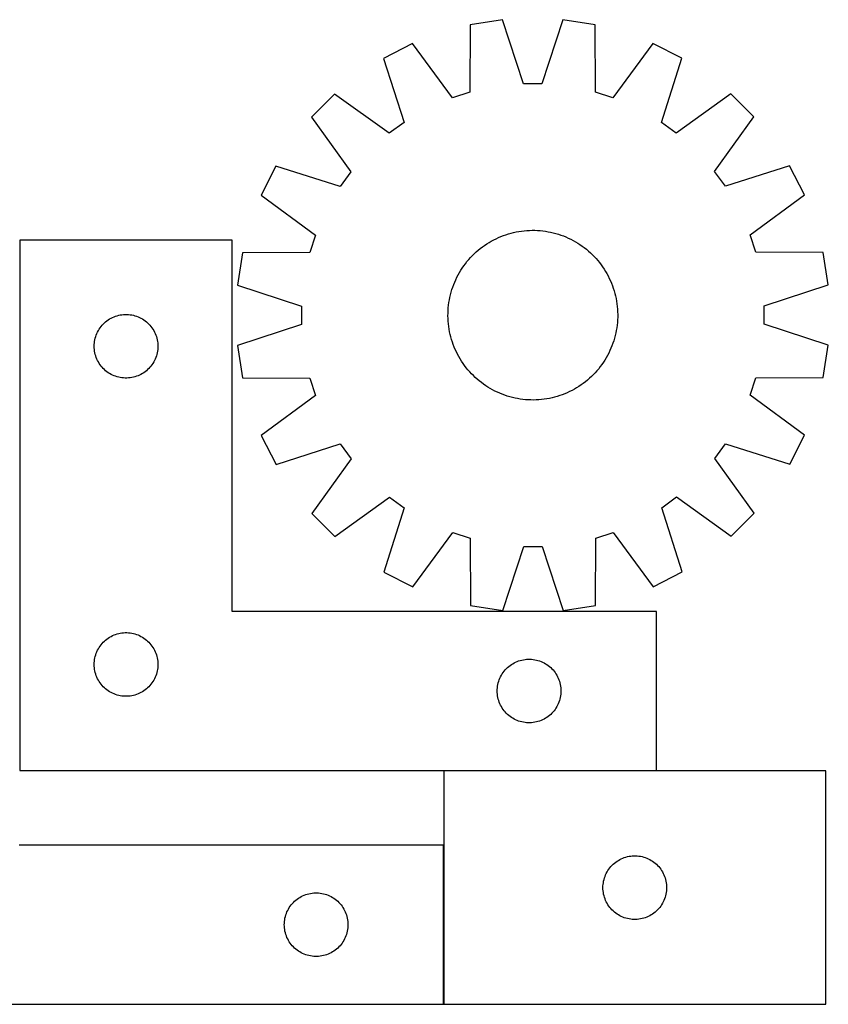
# Model space of a CAD drawing. Header units: millimetres. Extents: x 7 to 1492, y 7 to 471.
# Tile 5 of 5: x 1111 to 1492, y 7 to 471. Entities that reach past the tile are written whole.
import ezdxf

# ---------------------------------------------------------------- set-up
doc = ezdxf.new("R2010")
doc.units = ezdxf.units.MM
doc.layers.add('COMMON', color=5, linetype='CONTINUOUS', true_color=0x0000ff)
doc.layers.add('CUT', color=7, linetype='CONTINUOUS', true_color=0x000000)

msp = doc.modelspace()

# ---------------------------------------------------------------- linework, layer by layer
at = {"layer": 'COMMON'}
for p, q in [((1410.955138, 116.653779), (1310.770361, 116.653779)), ((1310.67036, 81.592591), (1310.67036, 6.592591))]:
    msp.add_line(p, q, dxfattribs=at)
at = {"layer": 'CUT'}
for p, q in [((1338.3542, 470.681759), (1323.1592, 468.264631)), ((1348.356731, 440.533391), (1338.3542, 470.681759)), ((1366.893041, 470.700954), (1356.931073, 440.539158)), ((1382.091279, 468.304267), (1366.893041, 470.700954)), ((1323.1592, 468.264631), (1323.005313, 436.50064)), ((1382.287893, 436.540512), (1382.091279, 468.304267)), ((1296.02308, 459.427389), (1282.31871, 452.433049)), ((1314.852411, 433.845538), (1296.02308, 459.427389)), ((1409.239261, 459.503535), (1390.444359, 433.896379)), ((1422.953028, 452.527636), (1409.239261, 459.503535)), ((1282.31871, 452.433049), (1291.987967, 422.176146)), ((1413.324479, 422.257753), (1422.953028, 452.527636)), ((1323.005313, 436.50064), (1314.852411, 433.845538)), ((1356.931073, 440.539158), (1348.356731, 440.533391)), ((1390.444359, 433.896379), (1382.287893, 436.540512)), ((1259.241585, 435.642811), (1248.369324, 424.755915)), ((1285.054569, 417.131608), (1259.241585, 435.642811)), ((1446.052717, 435.768455), (1420.264657, 417.222547)), ((1456.939613, 424.896194), (1446.052717, 435.768455)), ((1248.369324, 424.755915), (1266.915232, 398.967855)), ((1438.428411, 399.08321), (1456.939613, 424.896194)), ((1291.987967, 422.176146), (1285.054569, 417.131608)), ((1420.264657, 417.222547), (1413.324479, 422.257753)), ((1231.610143, 401.656226), (1224.634244, 387.942459)), ((1261.880025, 392.027677), (1231.610143, 401.656226)), ((1473.729851, 401.819068), (1443.472948, 392.149811)), ((1480.724191, 388.114698), (1473.729851, 401.819068)), ((1266.915232, 398.967855), (1261.880025, 392.027677)), ((1443.472948, 392.149811), (1438.428411, 399.08321)), ((1224.634244, 387.942459), (1250.241399, 369.147557)), ((1455.142341, 369.285368), (1480.724191, 388.114698)), ((1348.61355, 371.209423), (1349.865376, 371.318691)), ((1349.865376, 371.318691), (1351.120016, 371.388584)), ((1351.120016, 371.388584), (1352.376232, 371.419034)), ((1352.376232, 371.419034), (1353.632785, 371.41001)), ((1353.632785, 371.41001), (1354.888435, 371.361521)), ((1354.888435, 371.361521), (1356.141942, 371.273616)), ((1210.955138, 366.753779), (1110.955138, 366.753779)), ((1110.955138, 366.753779), (1110.955138, 116.753779)), ((1210.955138, 191.753779), (1210.955138, 366.753779)), ((1250.241399, 369.147557), (1247.597266, 360.991091)), ((1333.148972, 366.307175), (1334.254446, 366.904617)), ((1334.254446, 366.904617), (1335.378139, 367.467039)), ((1335.378139, 367.467039), (1336.518945, 367.993888)), ((1336.518945, 367.993888), (1337.675736, 368.484644)), ((1337.675736, 368.484644), (1338.847371, 368.938822)), ((1338.847371, 368.938822), (1340.032694, 369.355973)), ((1340.032694, 369.355973), (1341.230536, 369.735687)), ((1341.230536, 369.735687), (1342.439713, 370.077589)), ((1342.439713, 370.077589), (1343.659034, 370.38134)), ((1343.659034, 370.38134), (1344.887293, 370.646642)), ((1344.887293, 370.646642), (1346.12328, 370.873233)), ((1346.12328, 370.873233), (1347.365775, 371.060888)), ((1347.365775, 371.060888), (1348.61355, 371.209423)), ((1356.141942, 371.273616), (1357.392069, 371.14638)), ((1357.392069, 371.14638), (1358.637582, 370.979939)), ((1358.637582, 370.979939), (1359.877254, 370.774458)), ((1359.877254, 370.774458), (1361.109859, 370.530139)), ((1361.109859, 370.530139), (1362.334181, 370.247224)), ((1362.334181, 370.247224), (1363.549013, 369.925992)), ((1363.549013, 369.925992), (1364.753155, 369.566759)), ((1364.753155, 369.566759), (1365.94542, 369.16988)), ((1365.94542, 369.16988), (1367.124629, 368.735748)), ((1367.124629, 368.735748), (1368.289621, 368.264789)), ((1368.289621, 368.264789), (1369.439244, 367.75747)), ((1369.439244, 367.75747), (1370.572365, 367.214291)), ((1370.572365, 367.214291), (1371.687865, 366.635787)), ((1457.797442, 361.132466), (1455.142341, 369.285368)), ((1326.958468, 362.022499), (1327.932411, 362.816503)), ((1327.932411, 362.816503), (1328.930813, 363.579523)), ((1328.930813, 363.579523), (1329.95269, 364.310806)), ((1329.95269, 364.310806), (1330.997033, 365.00963)), ((1330.997033, 365.00963), (1332.062811, 365.675305)), ((1332.062811, 365.675305), (1333.148972, 366.307175)), ((1371.687865, 366.635787), (1372.784644, 366.02253)), ((1372.784644, 366.02253), (1373.861618, 365.375126)), ((1373.861618, 365.375126), (1374.917726, 364.694212)), ((1374.917726, 364.694212), (1375.951924, 363.980461)), ((1375.951924, 363.980461), (1376.963193, 363.234577)), ((1376.963193, 363.234577), (1377.950533, 362.457296)), ((1377.950533, 362.457296), (1378.912972, 361.649386)), ((1215.833512, 360.794477), (1213.436825, 345.596239)), ((1247.597266, 360.991091), (1215.833512, 360.794477)), ((1321.680482, 356.653731), (1322.488393, 357.61617)), ((1322.488393, 357.61617), (1323.326135, 358.552757)), ((1323.326135, 358.552757), (1324.192883, 359.462567)), ((1324.192883, 359.462567), (1325.087781, 360.344703)), ((1325.087781, 360.344703), (1326.009946, 361.198295)), ((1326.009946, 361.198295), (1326.958468, 362.022499)), ((1378.912972, 361.649386), (1379.849559, 360.811644)), ((1379.849559, 360.811644), (1380.759369, 359.944896)), ((1380.759369, 359.944896), (1381.641505, 359.049998)), ((1381.641505, 359.049998), (1382.495097, 358.127833)), ((1382.495097, 358.127833), (1383.319301, 357.179311)), ((1489.561433, 360.978579), (1457.797442, 361.132466)), ((1491.978561, 345.783579), (1489.561433, 360.978579)), ((1318.762653, 352.564816), (1319.443567, 353.620924)), ((1319.443567, 353.620924), (1320.157318, 354.655122)), ((1320.157318, 354.655122), (1320.903202, 355.666391)), ((1320.903202, 355.666391), (1321.680482, 356.653731)), ((1383.319301, 357.179311), (1384.113305, 356.205368)), ((1384.113305, 356.205368), (1384.876325, 355.206965)), ((1384.876325, 355.206965), (1385.607608, 354.185089)), ((1385.607608, 354.185089), (1386.306432, 353.140746)), ((1386.306432, 353.140746), (1386.972107, 352.074968)), ((1315.872989, 346.992819), (1316.380308, 348.142442)), ((1316.380308, 348.142442), (1316.923488, 349.275563)), ((1316.923488, 349.275563), (1317.501991, 350.391063)), ((1317.501991, 350.391063), (1318.115248, 351.487842)), ((1318.115248, 351.487842), (1318.762653, 352.564816)), ((1386.972107, 352.074968), (1387.603977, 350.988806)), ((1387.603977, 350.988806), (1388.201419, 349.883333)), ((1388.201419, 349.883333), (1388.763841, 348.759639)), ((1388.763841, 348.759639), (1389.29069, 347.618834)), ((1213.436825, 345.596239), (1243.598621, 335.634271)), ((1314.57102, 343.456353), (1314.967898, 344.648618)), ((1314.967898, 344.648618), (1315.402031, 345.827827)), ((1315.402031, 345.827827), (1315.872989, 346.992819)), ((1389.29069, 347.618834), (1389.781446, 346.462043)), ((1389.781446, 346.462043), (1390.235624, 345.290407)), ((1390.235624, 345.290407), (1390.652775, 344.105084)), ((1390.652775, 344.105084), (1391.032489, 342.907243)), ((1461.830193, 335.781047), (1491.978561, 345.783579)), ((1313.363321, 338.580451), (1313.607639, 339.813057)), ((1313.607639, 339.813057), (1313.890555, 341.037379)), ((1313.890555, 341.037379), (1314.211787, 342.252211)), ((1314.211787, 342.252211), (1314.57102, 343.456353)), ((1391.032489, 342.907243), (1391.374391, 341.698065)), ((1391.374391, 341.698065), (1391.678142, 340.478745)), ((1391.678142, 340.478745), (1391.943444, 339.250485)), ((1391.943444, 339.250485), (1392.170035, 338.014498)), ((1243.598621, 335.634271), (1243.604388, 327.059929)), ((1312.776257, 333.591633), (1312.864163, 334.84514)), ((1312.864163, 334.84514), (1312.991399, 336.095267)), ((1312.991399, 336.095267), (1313.15784, 337.34078)), ((1313.15784, 337.34078), (1313.363321, 338.580451)), ((1392.170035, 338.014498), (1392.35769, 336.772004)), ((1392.35769, 336.772004), (1392.506225, 335.524228)), ((1392.506225, 335.524228), (1392.615493, 334.272403)), ((1392.615493, 334.272403), (1392.685387, 333.017763)), ((1461.83596, 327.206706), (1461.830193, 335.781047)), ((1152.581482, 329.198934), (1153.233246, 329.613498)), ((1153.233246, 329.613498), (1153.905487, 329.993961)), ((1153.905487, 329.993961), (1154.596422, 330.339313)), ((1154.596422, 330.339313), (1155.30422, 330.648638)), ((1155.30422, 330.648638), (1156.027003, 330.921117)), ((1156.027003, 330.921117), (1156.762854, 331.156027)), ((1156.762854, 331.156027), (1157.509822, 331.352744)), ((1157.509822, 331.352744), (1158.265927, 331.510748)), ((1158.265927, 331.510748), (1159.029163, 331.629619)), ((1159.029163, 331.629619), (1159.797506, 331.709042)), ((1159.797506, 331.709042), (1160.56892, 331.748806)), ((1160.56892, 331.748806), (1161.341357, 331.748806)), ((1161.341357, 331.748806), (1162.11277, 331.709042)), ((1162.11277, 331.709042), (1162.881114, 331.629619)), ((1162.881114, 331.629619), (1163.64435, 331.510748)), ((1163.64435, 331.510748), (1164.400454, 331.352744)), ((1164.400454, 331.352744), (1165.147423, 331.156027)), ((1165.147423, 331.156027), (1165.883274, 330.921117)), ((1165.883274, 330.921117), (1166.606057, 330.648638)), ((1166.606057, 330.648638), (1167.313854, 330.339313)), ((1167.313854, 330.339313), (1168.004789, 329.993961)), ((1168.004789, 329.993961), (1168.67703, 329.613498)), ((1168.67703, 329.613498), (1169.328794, 329.198934)), ((1312.718744, 331.07943), (1312.727768, 332.335983)), ((1312.749194, 329.823214), (1312.718744, 331.07943)), ((1312.727768, 332.335983), (1312.776257, 333.591633)), ((1312.819088, 328.568574), (1312.749194, 329.823214)), ((1392.706812, 330.504993), (1392.658323, 329.249344)), ((1392.685387, 333.017763), (1392.715836, 331.761546)), ((1392.715836, 331.761546), (1392.706812, 330.504993)), ((1148.298505, 324.804222), (1148.729713, 325.445095)), ((1148.729713, 325.445095), (1149.193341, 326.062921)), ((1149.193341, 326.062921), (1149.688159, 326.656061)), ((1149.688159, 326.656061), (1150.212855, 327.222941)), ((1150.212855, 327.222941), (1150.766038, 327.762059)), ((1150.766038, 327.762059), (1151.346241, 328.271986)), ((1151.346241, 328.271986), (1151.951924, 328.751368)), ((1151.951924, 328.751368), (1152.581482, 329.198934)), ((1169.328794, 329.198934), (1169.958352, 328.751368)), ((1169.958352, 328.751368), (1170.564036, 328.271986)), ((1170.564036, 328.271986), (1171.144238, 327.762059)), ((1171.144238, 327.762059), (1171.697421, 327.222941)), ((1171.697421, 327.222941), (1172.222117, 326.656061)), ((1172.222117, 326.656061), (1172.716935, 326.062921)), ((1172.716935, 326.062921), (1173.180563, 325.445095)), ((1173.180563, 325.445095), (1173.611772, 324.804222)), ((1243.604388, 327.059929), (1213.456019, 317.057398)), ((1312.928356, 327.316748), (1312.819088, 328.568574)), ((1313.076891, 326.068973), (1312.928356, 327.316748)), ((1313.264546, 324.826478), (1313.076891, 326.068973)), ((1392.276741, 325.500196), (1392.07126, 324.260525)), ((1392.443182, 326.74571), (1392.276741, 325.500196)), ((1392.570418, 327.995837), (1392.443182, 326.74571)), ((1392.658323, 329.249344), (1392.570418, 327.995837)), ((1491.997756, 317.244737), (1461.83596, 327.206706)), ((1146.272303, 319.82206), (1146.449722, 320.573846)), ((1146.449722, 320.573846), (1146.665608, 321.315501)), ((1146.665608, 321.315501), (1146.919386, 322.04506)), ((1146.919386, 322.04506), (1147.210385, 322.760587)), ((1147.210385, 322.760587), (1147.537832, 323.460186)), ((1147.537832, 323.460186), (1147.90086, 324.142)), ((1147.90086, 324.142), (1148.298505, 324.804222)), ((1173.611772, 324.804222), (1174.009417, 324.142)), ((1174.009417, 324.142), (1174.372445, 323.460186)), ((1174.372445, 323.460186), (1174.699892, 322.760587)), ((1174.699892, 322.760587), (1174.990891, 322.04506)), ((1174.990891, 322.04506), (1175.244669, 321.315501)), ((1175.244669, 321.315501), (1175.460554, 320.573846)), ((1175.460554, 320.573846), (1175.637974, 319.82206)), ((1313.491136, 323.590491), (1313.264546, 324.826478)), ((1313.756438, 322.362232), (1313.491136, 323.590491)), ((1314.06019, 321.142911), (1313.756438, 322.362232)), ((1314.402091, 319.933734), (1314.06019, 321.142911)), ((1391.222794, 320.588766), (1390.863561, 319.384623)), ((1391.544026, 321.803597), (1391.222794, 320.588766)), ((1391.826941, 323.02792), (1391.544026, 321.803597)), ((1392.07126, 324.260525), (1391.826941, 323.02792)), ((1145.955138, 316.753779), (1145.975027, 317.52596)), ((1145.975027, 315.981598), (1145.955138, 316.753779)), ((1145.975027, 317.52596), (1146.03464, 318.296094)), ((1146.03464, 315.211464), (1145.975027, 315.981598)), ((1146.03464, 318.296094), (1146.13382, 319.062138)), ((1146.13382, 319.062138), (1146.272303, 319.82206)), ((1175.637974, 319.82206), (1175.776457, 319.062138)), ((1175.776457, 319.062138), (1175.875636, 318.296094)), ((1175.875636, 318.296094), (1175.93525, 317.52596)), ((1175.93525, 315.981598), (1175.875636, 315.211464)), ((1175.93525, 317.52596), (1175.955138, 316.753779)), ((1175.955138, 316.753779), (1175.93525, 315.981598)), ((1213.456019, 317.057398), (1215.873148, 301.862398)), ((1314.781805, 318.735892), (1314.402091, 319.933734)), ((1315.198957, 317.550569), (1314.781805, 318.735892)), ((1315.653135, 316.378934), (1315.198957, 317.550569)), ((1316.14389, 315.222143), (1315.653135, 316.378934)), ((1389.561591, 315.848158), (1389.054272, 314.698534)), ((1390.03255, 317.013149), (1389.561591, 315.848158)), ((1390.466682, 318.192359), (1390.03255, 317.013149)), ((1390.863561, 319.384623), (1390.466682, 318.192359)), ((1489.601069, 302.046499), (1491.997756, 317.244737)), ((1146.13382, 314.44542), (1146.03464, 315.211464)), ((1146.272303, 313.685498), (1146.13382, 314.44542)), ((1146.449722, 312.933712), (1146.272303, 313.685498)), ((1146.665608, 312.192056), (1146.449722, 312.933712)), ((1146.919386, 311.462498), (1146.665608, 312.192056)), ((1147.210385, 310.74697), (1146.919386, 311.462498)), ((1174.990891, 311.462498), (1174.699892, 310.74697)), ((1175.244669, 312.192056), (1174.990891, 311.462498)), ((1175.460554, 312.933712), (1175.244669, 312.192056)), ((1175.637974, 313.685498), (1175.460554, 312.933712)), ((1175.776457, 314.44542), (1175.637974, 313.685498)), ((1175.875636, 315.211464), (1175.776457, 314.44542)), ((1316.670739, 314.081337), (1316.14389, 315.222143)), ((1317.233162, 312.957643), (1316.670739, 314.081337)), ((1317.830603, 311.85217), (1317.233162, 312.957643)), ((1318.462473, 310.766009), (1317.830603, 311.85217)), ((1387.319332, 311.353135), (1386.671928, 310.27616)), ((1387.932589, 312.449913), (1387.319332, 311.353135)), ((1388.511093, 313.565413), (1387.932589, 312.449913)), ((1389.054272, 314.698534), (1388.511093, 313.565413)), ((1147.537832, 310.047372), (1147.210385, 310.74697)), ((1147.90086, 309.365558), (1147.537832, 310.047372)), ((1148.298505, 308.703336), (1147.90086, 309.365558)), ((1148.729713, 308.062462), (1148.298505, 308.703336)), ((1149.193341, 307.444637), (1148.729713, 308.062462)), ((1149.688159, 306.851497), (1149.193341, 307.444637)), ((1150.212855, 306.284617), (1149.688159, 306.851497)), ((1172.222117, 306.851497), (1171.697421, 306.284617)), ((1172.716935, 307.444637), (1172.222117, 306.851497)), ((1173.180563, 308.062462), (1172.716935, 307.444637)), ((1173.611772, 308.703336), (1173.180563, 308.062462)), ((1174.009417, 309.365558), (1173.611772, 308.703336)), ((1174.372445, 310.047372), (1174.009417, 309.365558)), ((1174.699892, 310.74697), (1174.372445, 310.047372)), ((1319.128149, 309.700231), (1318.462473, 310.766009)), ((1319.826973, 308.655888), (1319.128149, 309.700231)), ((1320.558256, 307.634011), (1319.826973, 308.655888)), ((1321.321276, 306.635609), (1320.558256, 307.634011)), ((1322.11528, 305.661666), (1321.321276, 306.635609)), ((1384.531379, 307.174586), (1383.754098, 306.187245)), ((1385.277263, 308.185855), (1384.531379, 307.174586)), ((1385.991014, 309.220053), (1385.277263, 308.185855)), ((1386.671928, 310.27616), (1385.991014, 309.220053)), ((1150.766038, 305.745498), (1150.212855, 306.284617)), ((1151.346241, 305.235572), (1150.766038, 305.745498)), ((1151.951924, 304.75619), (1151.346241, 305.235572)), ((1152.581482, 304.308624), (1151.951924, 304.75619)), ((1153.233246, 303.894059), (1152.581482, 304.308624)), ((1153.905487, 303.513597), (1153.233246, 303.894059)), ((1154.596422, 303.168245), (1153.905487, 303.513597)), ((1155.30422, 302.858919), (1154.596422, 303.168245)), ((1156.027003, 302.58644), (1155.30422, 302.858919)), ((1156.762854, 302.351531), (1156.027003, 302.58644)), ((1157.509822, 302.154813), (1156.762854, 302.351531)), ((1158.265927, 301.99681), (1157.509822, 302.154813)), ((1159.029163, 301.877939), (1158.265927, 301.99681)), ((1159.797506, 301.798516), (1159.029163, 301.877939)), ((1160.56892, 301.758752), (1159.797506, 301.798516)), ((1161.341357, 301.758752), (1160.56892, 301.758752)), ((1162.11277, 301.798516), (1161.341357, 301.758752)), ((1162.881114, 301.877939), (1162.11277, 301.798516)), ((1163.64435, 301.99681), (1162.881114, 301.877939)), ((1164.400454, 302.154813), (1163.64435, 301.99681)), ((1165.147423, 302.351531), (1164.400454, 302.154813)), ((1165.883274, 302.58644), (1165.147423, 302.351531)), ((1166.606057, 302.858919), (1165.883274, 302.58644)), ((1167.313854, 303.168245), (1166.606057, 302.858919)), ((1168.004789, 303.513597), (1167.313854, 303.168245)), ((1168.67703, 303.894059), (1168.004789, 303.513597)), ((1169.328794, 304.308624), (1168.67703, 303.894059)), ((1169.958352, 304.75619), (1169.328794, 304.308624)), ((1170.564036, 305.235572), (1169.958352, 304.75619)), ((1171.144238, 305.745498), (1170.564036, 305.235572)), ((1171.697421, 306.284617), (1171.144238, 305.745498)), ((1215.873148, 301.862398), (1247.637138, 301.70851)), ((1247.637138, 301.70851), (1250.29224, 293.555609)), ((1322.939484, 304.713144), (1322.11528, 305.661666)), ((1323.793075, 303.790979), (1322.939484, 304.713144)), ((1324.675212, 302.896081), (1323.793075, 303.790979)), ((1325.585022, 302.029333), (1324.675212, 302.896081)), ((1326.521609, 301.19159), (1325.585022, 302.029333)), ((1380.3468, 302.496273), (1379.424635, 301.642682)), ((1381.241698, 303.37841), (1380.3468, 302.496273)), ((1382.108446, 304.28822), (1381.241698, 303.37841)), ((1382.946188, 305.224807), (1382.108446, 304.28822)), ((1383.754098, 306.187245), (1382.946188, 305.224807)), ((1455.193182, 293.693419), (1457.837314, 301.849885)), ((1457.837314, 301.849885), (1489.601069, 302.046499)), ((1327.484047, 300.38368), (1326.521609, 301.19159)), ((1328.471388, 299.6064), (1327.484047, 300.38368)), ((1329.482657, 298.860516), (1328.471388, 299.6064)), ((1330.516855, 298.146765), (1329.482657, 298.860516)), ((1331.572962, 297.465851), (1330.516855, 298.146765)), ((1332.649937, 296.818446), (1331.572962, 297.465851)), ((1373.37177, 297.165671), (1372.285608, 296.533801)), ((1374.437548, 297.831347), (1373.37177, 297.165671)), ((1375.481891, 298.530171), (1374.437548, 297.831347)), ((1376.503767, 299.261454), (1375.481891, 298.530171)), ((1377.50217, 300.024474), (1376.503767, 299.261454)), ((1378.476113, 300.818477), (1377.50217, 300.024474)), ((1379.424635, 301.642682), (1378.476113, 300.818477)), ((1250.29224, 293.555609), (1224.71039, 274.726278)), ((1333.746715, 296.205189), (1332.649937, 296.818446)), ((1334.862215, 295.626686), (1333.746715, 296.205189)), ((1335.995336, 295.083506), (1334.862215, 295.626686)), ((1337.14496, 294.576187), (1335.995336, 295.083506)), ((1338.309951, 294.105229), (1337.14496, 294.576187)), ((1339.489161, 293.671096), (1338.309951, 294.105229)), ((1340.681425, 293.274218), (1339.489161, 293.671096)), ((1341.885568, 292.914985), (1340.681425, 293.274218)), ((1343.100399, 292.593752), (1341.885568, 292.914985)), ((1344.324722, 292.310837), (1343.100399, 292.593752)), ((1361.775547, 292.459636), (1360.547287, 292.194334)), ((1362.994867, 292.763388), (1361.775547, 292.459636)), ((1364.204045, 293.105289), (1362.994867, 292.763388)), ((1365.401886, 293.485003), (1364.204045, 293.105289)), ((1366.58721, 293.902155), (1365.401886, 293.485003)), ((1367.758845, 294.356333), (1366.58721, 293.902155)), ((1368.915636, 294.847088), (1367.758845, 294.356333)), ((1370.056441, 295.373937), (1368.915636, 294.847088)), ((1371.180135, 295.93636), (1370.056441, 295.373937)), ((1372.285608, 296.533801), (1371.180135, 295.93636)), ((1480.800337, 274.898517), (1455.193182, 293.693419)), ((1345.557327, 292.066519), (1344.324722, 292.310837)), ((1346.796998, 291.861038), (1345.557327, 292.066519)), ((1348.042512, 291.694597), (1346.796998, 291.861038)), ((1349.292639, 291.567361), (1348.042512, 291.694597)), ((1350.546146, 291.479455), (1349.292639, 291.567361)), ((1351.801795, 291.430966), (1350.546146, 291.479455)), ((1353.058348, 291.421942), (1351.801795, 291.430966)), ((1354.314565, 291.452392), (1353.058348, 291.421942)), ((1355.569205, 291.522286), (1354.314565, 291.452392)), ((1356.82103, 291.631554), (1355.569205, 291.522286)), ((1358.068806, 291.780089), (1356.82103, 291.631554)), ((1359.3113, 291.967744), (1358.068806, 291.780089)), ((1360.547287, 292.194334), (1359.3113, 291.967744)), ((1224.71039, 274.726278), (1231.704729, 261.021908)), ((1473.824438, 261.184751), (1480.800337, 274.898517)), ((1231.704729, 261.021908), (1261.961633, 270.691165)), ((1261.961633, 270.691165), (1267.00617, 263.757767)), ((1438.519349, 263.873122), (1443.554555, 270.8133)), ((1443.554555, 270.8133), (1473.824438, 261.184751)), ((1267.00617, 263.757767), (1248.494968, 237.944783)), ((1457.065257, 238.085061), (1438.519349, 263.873122)), ((1259.381863, 227.072522), (1285.169924, 245.61843)), ((1285.169924, 245.61843), (1292.110102, 240.583223)), ((1413.446613, 240.664831), (1420.380012, 245.709368)), ((1420.380012, 245.709368), (1446.192996, 227.198166)), ((1248.494968, 237.944783), (1259.381863, 227.072522)), ((1292.110102, 240.583223), (1282.481553, 210.313341)), ((1423.115871, 210.407927), (1413.446613, 240.664831)), ((1446.192996, 227.198166), (1457.065257, 238.085061)), ((1296.195319, 203.337442), (1314.990222, 228.944597)), ((1314.990222, 228.944597), (1323.146687, 226.300464)), ((1382.429268, 226.340336), (1390.58217, 228.995438)), ((1390.58217, 228.995438), (1409.4115, 203.413588)), ((1323.146687, 226.300464), (1323.343301, 194.53671)), ((1382.275381, 194.576346), (1382.429268, 226.340336)), ((1338.541539, 192.140023), (1348.503508, 222.301819)), ((1348.503508, 222.301819), (1357.077849, 222.307586)), ((1357.077849, 222.307586), (1367.080381, 192.159217)), ((1282.481553, 210.313341), (1296.195319, 203.337442)), ((1409.4115, 203.413588), (1423.115871, 210.407927)), ((1410.955138, 191.753779), (1210.955138, 191.753779)), ((1323.343301, 194.53671), (1338.541539, 192.140023)), ((1367.080381, 192.159217), (1382.275381, 194.576346)), ((1410.955138, 116.753779), (1410.955138, 191.753779)), ((1156.027003, 180.921117), (1156.762854, 181.156027)), ((1156.762854, 181.156027), (1157.509822, 181.352744)), ((1157.509822, 181.352744), (1158.265927, 181.510748)), ((1158.265927, 181.510748), (1159.029163, 181.629619)), ((1159.029163, 181.629619), (1159.797506, 181.709042)), ((1159.797506, 181.709042), (1160.56892, 181.748806)), ((1160.56892, 181.748806), (1161.341357, 181.748806)), ((1161.341357, 181.748806), (1162.11277, 181.709042)), ((1162.11277, 181.709042), (1162.881114, 181.629619)), ((1162.881114, 181.629619), (1163.64435, 181.510748)), ((1163.64435, 181.510748), (1164.400454, 181.352744)), ((1164.400454, 181.352744), (1165.147423, 181.156027)), ((1165.147423, 181.156027), (1165.883274, 180.921117)), ((1149.193341, 176.062921), (1149.688159, 176.656061)), ((1149.688159, 176.656061), (1150.212855, 177.222941)), ((1150.212855, 177.222941), (1150.766038, 177.762059)), ((1150.766038, 177.762059), (1151.346241, 178.271986)), ((1151.346241, 178.271986), (1151.951924, 178.751368)), ((1151.951924, 178.751368), (1152.581482, 179.198934)), ((1152.581482, 179.198934), (1153.233246, 179.613498)), ((1153.233246, 179.613498), (1153.905487, 179.993961)), ((1153.905487, 179.993961), (1154.596422, 180.339313)), ((1154.596422, 180.339313), (1155.30422, 180.648638)), ((1155.30422, 180.648638), (1156.027003, 180.921117)), ((1165.883274, 180.921117), (1166.606057, 180.648638)), ((1166.606057, 180.648638), (1167.313854, 180.339313)), ((1167.313854, 180.339313), (1168.004789, 179.993961)), ((1168.004789, 179.993961), (1168.67703, 179.613498)), ((1168.67703, 179.613498), (1169.328794, 179.198934)), ((1169.328794, 179.198934), (1169.958352, 178.751368)), ((1169.958352, 178.751368), (1170.564036, 178.271986)), ((1170.564036, 178.271986), (1171.144238, 177.762059)), ((1171.144238, 177.762059), (1171.697421, 177.222941)), ((1171.697421, 177.222941), (1172.222117, 176.656061)), ((1172.222117, 176.656061), (1172.716935, 176.062921)), ((1146.665608, 171.315501), (1146.919386, 172.04506)), ((1146.919386, 172.04506), (1147.210385, 172.760587)), ((1147.210385, 172.760587), (1147.537832, 173.460186)), ((1147.537832, 173.460186), (1147.90086, 174.142)), ((1147.90086, 174.142), (1148.298505, 174.804222)), ((1148.298505, 174.804222), (1148.729713, 175.445095)), ((1148.729713, 175.445095), (1149.193341, 176.062921)), ((1172.716935, 176.062921), (1173.180563, 175.445095)), ((1173.180563, 175.445095), (1173.611772, 174.804222)), ((1173.611772, 174.804222), (1174.009417, 174.142)), ((1174.009417, 174.142), (1174.372445, 173.460186)), ((1174.372445, 173.460186), (1174.699892, 172.760587)), ((1174.699892, 172.760587), (1174.990891, 172.04506)), ((1174.990891, 172.04506), (1175.244669, 171.315501)), ((1145.955138, 166.753779), (1145.975027, 167.52596)), ((1145.975027, 167.52596), (1146.03464, 168.296094)), ((1146.03464, 168.296094), (1146.13382, 169.062138)), ((1146.13382, 169.062138), (1146.272303, 169.82206)), ((1146.272303, 169.82206), (1146.449722, 170.573846)), ((1146.449722, 170.573846), (1146.665608, 171.315501)), ((1175.244669, 171.315501), (1175.460554, 170.573846)), ((1175.460554, 170.573846), (1175.637974, 169.82206)), ((1175.637974, 169.82206), (1175.776457, 169.062138)), ((1175.776457, 169.062138), (1175.875636, 168.296094)), ((1175.875636, 168.296094), (1175.93525, 167.52596)), ((1175.93525, 167.52596), (1175.955138, 166.753779)), ((1342.581482, 166.698934), (1343.233246, 167.113498)), ((1343.233246, 167.113498), (1343.905487, 167.493961)), ((1343.905487, 167.493961), (1344.596422, 167.839313)), ((1344.596422, 167.839313), (1345.30422, 168.148638)), ((1345.30422, 168.148638), (1346.027003, 168.421117)), ((1346.027003, 168.421117), (1346.762854, 168.656027)), ((1346.762854, 168.656027), (1347.509822, 168.852744)), ((1347.509822, 168.852744), (1348.265927, 169.010748)), ((1348.265927, 169.010748), (1349.029163, 169.129619)), ((1349.029163, 169.129619), (1349.797506, 169.209042)), ((1349.797506, 169.209042), (1350.56892, 169.248806)), ((1350.56892, 169.248806), (1351.341357, 169.248806)), ((1351.341357, 169.248806), (1352.11277, 169.209042)), ((1352.11277, 169.209042), (1352.881114, 169.129619)), ((1352.881114, 169.129619), (1353.64435, 169.010748)), ((1353.64435, 169.010748), (1354.400454, 168.852744)), ((1354.400454, 168.852744), (1355.147423, 168.656027)), ((1355.147423, 168.656027), (1355.883274, 168.421117)), ((1355.883274, 168.421117), (1356.606057, 168.148638)), ((1356.606057, 168.148638), (1357.313854, 167.839313)), ((1357.313854, 167.839313), (1358.004789, 167.493961)), ((1358.004789, 167.493961), (1358.67703, 167.113498)), ((1358.67703, 167.113498), (1359.328794, 166.698934)), ((1145.975027, 165.981598), (1145.955138, 166.753779)), ((1146.03464, 165.211464), (1145.975027, 165.981598)), ((1146.13382, 164.44542), (1146.03464, 165.211464)), ((1146.272303, 163.685498), (1146.13382, 164.44542)), ((1146.449722, 162.933712), (1146.272303, 163.685498)), ((1146.665608, 162.192056), (1146.449722, 162.933712)), ((1175.460554, 162.933712), (1175.244669, 162.192056)), ((1175.637974, 163.685498), (1175.460554, 162.933712)), ((1175.776457, 164.44542), (1175.637974, 163.685498)), ((1175.875636, 165.211464), (1175.776457, 164.44542)), ((1175.93525, 165.981598), (1175.875636, 165.211464)), ((1175.955138, 166.753779), (1175.93525, 165.981598)), ((1338.298505, 162.304222), (1338.729713, 162.945095)), ((1338.729713, 162.945095), (1339.193341, 163.562921)), ((1339.193341, 163.562921), (1339.688159, 164.156061)), ((1339.688159, 164.156061), (1340.212855, 164.722941)), ((1340.212855, 164.722941), (1340.766038, 165.262059)), ((1340.766038, 165.262059), (1341.346241, 165.771986)), ((1341.346241, 165.771986), (1341.951924, 166.251368)), ((1341.951924, 166.251368), (1342.581482, 166.698934)), ((1359.328794, 166.698934), (1359.958352, 166.251368)), ((1359.958352, 166.251368), (1360.564036, 165.771986)), ((1360.564036, 165.771986), (1361.144238, 165.262059)), ((1361.144238, 165.262059), (1361.697421, 164.722941)), ((1361.697421, 164.722941), (1362.222117, 164.156061)), ((1362.222117, 164.156061), (1362.716935, 163.562921)), ((1362.716935, 163.562921), (1363.180563, 162.945095)), ((1363.180563, 162.945095), (1363.611772, 162.304222)), ((1146.919386, 161.462498), (1146.665608, 162.192056)), ((1147.210385, 160.74697), (1146.919386, 161.462498)), ((1147.537832, 160.047372), (1147.210385, 160.74697)), ((1147.90086, 159.365558), (1147.537832, 160.047372)), ((1148.298505, 158.703336), (1147.90086, 159.365558)), ((1148.729713, 158.062462), (1148.298505, 158.703336)), ((1149.193341, 157.444637), (1148.729713, 158.062462)), ((1173.180563, 158.062462), (1172.716935, 157.444637)), ((1173.611772, 158.703336), (1173.180563, 158.062462)), ((1174.009417, 159.365558), (1173.611772, 158.703336)), ((1174.372445, 160.047372), (1174.009417, 159.365558)), ((1174.699892, 160.74697), (1174.372445, 160.047372)), ((1174.990891, 161.462498), (1174.699892, 160.74697)), ((1175.244669, 162.192056), (1174.990891, 161.462498)), ((1336.272303, 157.32206), (1336.449722, 158.073846)), ((1336.449722, 158.073846), (1336.665608, 158.815501)), ((1336.665608, 158.815501), (1336.919386, 159.54506)), ((1336.919386, 159.54506), (1337.210385, 160.260587)), ((1337.210385, 160.260587), (1337.537832, 160.960186)), ((1337.537832, 160.960186), (1337.90086, 161.642)), ((1337.90086, 161.642), (1338.298505, 162.304222)), ((1363.611772, 162.304222), (1364.009417, 161.642)), ((1364.009417, 161.642), (1364.372445, 160.960186)), ((1364.372445, 160.960186), (1364.699892, 160.260587)), ((1364.699892, 160.260587), (1364.990891, 159.54506)), ((1364.990891, 159.54506), (1365.244669, 158.815501)), ((1365.244669, 158.815501), (1365.460554, 158.073846)), ((1365.460554, 158.073846), (1365.637974, 157.32206)), ((1149.688159, 156.851497), (1149.193341, 157.444637)), ((1150.212855, 156.284617), (1149.688159, 156.851497)), ((1150.766038, 155.745498), (1150.212855, 156.284617)), ((1151.346241, 155.235572), (1150.766038, 155.745498)), ((1151.951924, 154.75619), (1151.346241, 155.235572)), ((1152.581482, 154.308624), (1151.951924, 154.75619)), ((1153.233246, 153.894059), (1152.581482, 154.308624)), ((1153.905487, 153.513597), (1153.233246, 153.894059)), ((1154.596422, 153.168245), (1153.905487, 153.513597)), ((1168.004789, 153.513597), (1167.313854, 153.168245)), ((1168.67703, 153.894059), (1168.004789, 153.513597)), ((1169.328794, 154.308624), (1168.67703, 153.894059)), ((1169.958352, 154.75619), (1169.328794, 154.308624)), ((1170.564036, 155.235572), (1169.958352, 154.75619)), ((1171.144238, 155.745498), (1170.564036, 155.235572)), ((1171.697421, 156.284617), (1171.144238, 155.745498)), ((1172.222117, 156.851497), (1171.697421, 156.284617)), ((1172.716935, 157.444637), (1172.222117, 156.851497)), ((1335.955138, 154.253779), (1335.975027, 155.02596)), ((1335.975027, 153.481598), (1335.955138, 154.253779)), ((1335.975027, 155.02596), (1336.03464, 155.796094)), ((1336.03464, 152.711464), (1335.975027, 153.481598)), ((1336.03464, 155.796094), (1336.13382, 156.562138)), ((1336.13382, 156.562138), (1336.272303, 157.32206)), ((1365.637974, 157.32206), (1365.776457, 156.562138)), ((1365.776457, 156.562138), (1365.875636, 155.796094)), ((1365.875636, 155.796094), (1365.93525, 155.02596)), ((1365.93525, 153.481598), (1365.875636, 152.711464)), ((1365.93525, 155.02596), (1365.955138, 154.253779)), ((1365.955138, 154.253779), (1365.93525, 153.481598)), ((1155.30422, 152.858919), (1154.596422, 153.168245)), ((1156.027003, 152.58644), (1155.30422, 152.858919)), ((1156.762854, 152.351531), (1156.027003, 152.58644)), ((1157.509822, 152.154813), (1156.762854, 152.351531)), ((1158.265927, 151.99681), (1157.509822, 152.154813)), ((1159.029163, 151.877939), (1158.265927, 151.99681)), ((1159.797506, 151.798516), (1159.029163, 151.877939)), ((1160.56892, 151.758752), (1159.797506, 151.798516)), ((1161.341357, 151.758752), (1160.56892, 151.758752)), ((1162.11277, 151.798516), (1161.341357, 151.758752)), ((1162.881114, 151.877939), (1162.11277, 151.798516)), ((1163.64435, 151.99681), (1162.881114, 151.877939)), ((1164.400454, 152.154813), (1163.64435, 151.99681)), ((1165.147423, 152.351531), (1164.400454, 152.154813)), ((1165.883274, 152.58644), (1165.147423, 152.351531)), ((1166.606057, 152.858919), (1165.883274, 152.58644)), ((1167.313854, 153.168245), (1166.606057, 152.858919)), ((1336.13382, 151.94542), (1336.03464, 152.711464)), ((1336.272303, 151.185498), (1336.13382, 151.94542)), ((1336.449722, 150.433712), (1336.272303, 151.185498)), ((1336.665608, 149.692056), (1336.449722, 150.433712)), ((1336.919386, 148.962498), (1336.665608, 149.692056)), ((1337.210385, 148.24697), (1336.919386, 148.962498)), ((1364.990891, 148.962498), (1364.699892, 148.24697)), ((1365.244669, 149.692056), (1364.990891, 148.962498)), ((1365.460554, 150.433712), (1365.244669, 149.692056)), ((1365.637974, 151.185498), (1365.460554, 150.433712)), ((1365.776457, 151.94542), (1365.637974, 151.185498)), ((1365.875636, 152.711464), (1365.776457, 151.94542)), ((1337.537832, 147.547372), (1337.210385, 148.24697)), ((1337.90086, 146.865558), (1337.537832, 147.547372)), ((1338.298505, 146.203336), (1337.90086, 146.865558)), ((1338.729713, 145.562462), (1338.298505, 146.203336)), ((1339.193341, 144.944637), (1338.729713, 145.562462)), ((1339.688159, 144.351497), (1339.193341, 144.944637)), ((1340.212855, 143.784617), (1339.688159, 144.351497)), ((1362.222117, 144.351497), (1361.697421, 143.784617)), ((1362.716935, 144.944637), (1362.222117, 144.351497)), ((1363.180563, 145.562462), (1362.716935, 144.944637)), ((1363.611772, 146.203336), (1363.180563, 145.562462)), ((1364.009417, 146.865558), (1363.611772, 146.203336)), ((1364.372445, 147.547372), (1364.009417, 146.865558)), ((1364.699892, 148.24697), (1364.372445, 147.547372)), ((1340.766038, 143.245498), (1340.212855, 143.784617)), ((1341.346241, 142.735572), (1340.766038, 143.245498)), ((1341.951924, 142.25619), (1341.346241, 142.735572)), ((1342.581482, 141.808624), (1341.951924, 142.25619)), ((1343.233246, 141.394059), (1342.581482, 141.808624)), ((1343.905487, 141.013597), (1343.233246, 141.394059)), ((1344.596422, 140.668245), (1343.905487, 141.013597)), ((1345.30422, 140.358919), (1344.596422, 140.668245)), ((1346.027003, 140.08644), (1345.30422, 140.358919)), ((1346.762854, 139.851531), (1346.027003, 140.08644)), ((1347.509822, 139.654813), (1346.762854, 139.851531)), ((1348.265927, 139.49681), (1347.509822, 139.654813)), ((1349.029163, 139.377939), (1348.265927, 139.49681)), ((1349.797506, 139.298516), (1349.029163, 139.377939)), ((1350.56892, 139.258752), (1349.797506, 139.298516)), ((1351.341357, 139.258752), (1350.56892, 139.258752)), ((1352.11277, 139.298516), (1351.341357, 139.258752)), ((1352.881114, 139.377939), (1352.11277, 139.298516)), ((1353.64435, 139.49681), (1352.881114, 139.377939)), ((1354.400454, 139.654813), (1353.64435, 139.49681)), ((1355.147423, 139.851531), (1354.400454, 139.654813)), ((1355.883274, 140.08644), (1355.147423, 139.851531)), ((1356.606057, 140.358919), (1355.883274, 140.08644)), ((1357.313854, 140.668245), (1356.606057, 140.358919)), ((1358.004789, 141.013597), (1357.313854, 140.668245)), ((1358.67703, 141.394059), (1358.004789, 141.013597)), ((1359.328794, 141.808624), (1358.67703, 141.394059)), ((1359.958352, 142.25619), (1359.328794, 141.808624)), ((1360.564036, 142.735572), (1359.958352, 142.25619)), ((1361.144238, 143.245498), (1360.564036, 142.735572)), ((1361.697421, 143.784617), (1361.144238, 143.245498)), ((1110.955138, 116.753779), (1410.955138, 116.753779)), ((1490.770361, 116.553778), (1310.770361, 116.553778)), ((1310.770361, 116.553778), (1310.770361, 6.553778)), ((1490.770361, 6.553778), (1490.770361, 116.553778)), ((1310.57036, 81.592591), (1110.57036, 81.592591)), ((1310.57036, 6.592591), (1310.57036, 81.592591)), ((1392.396706, 73.998933), (1393.048469, 74.413497)), ((1393.048469, 74.413497), (1393.72071, 74.79396)), ((1393.72071, 74.79396), (1394.411645, 75.139312)), ((1394.411645, 75.139312), (1395.119443, 75.448637)), ((1395.119443, 75.448637), (1395.842226, 75.721116)), ((1395.842226, 75.721116), (1396.578077, 75.956026)), ((1396.578077, 75.956026), (1397.325045, 76.152743)), ((1397.325045, 76.152743), (1398.08115, 76.310747)), ((1398.08115, 76.310747), (1398.844386, 76.429618)), ((1398.844386, 76.429618), (1399.612729, 76.509041)), ((1399.612729, 76.509041), (1400.384143, 76.548805)), ((1400.384143, 76.548805), (1401.15658, 76.548805)), ((1401.15658, 76.548805), (1401.927993, 76.509041)), ((1401.927993, 76.509041), (1402.696337, 76.429618)), ((1402.696337, 76.429618), (1403.459573, 76.310747)), ((1403.459573, 76.310747), (1404.215677, 76.152743)), ((1404.215677, 76.152743), (1404.962646, 75.956026)), ((1404.962646, 75.956026), (1405.698497, 75.721116)), ((1405.698497, 75.721116), (1406.42128, 75.448637)), ((1406.42128, 75.448637), (1407.129077, 75.139312)), ((1407.129077, 75.139312), (1407.820012, 74.79396)), ((1407.820012, 74.79396), (1408.492253, 74.413497)), ((1408.492253, 74.413497), (1409.144017, 73.998933)), ((1388.113728, 69.604221), (1388.544936, 70.245094)), ((1388.544936, 70.245094), (1389.008564, 70.86292)), ((1389.008564, 70.86292), (1389.503382, 71.45606)), ((1389.503382, 71.45606), (1390.028079, 72.02294)), ((1390.028079, 72.02294), (1390.581261, 72.562058)), ((1390.581261, 72.562058), (1391.161464, 73.071985)), ((1391.161464, 73.071985), (1391.767147, 73.551367)), ((1391.767147, 73.551367), (1392.396706, 73.998933)), ((1409.144017, 73.998933), (1409.773576, 73.551367)), ((1409.773576, 73.551367), (1410.379259, 73.071985)), ((1410.379259, 73.071985), (1410.959461, 72.562058)), ((1410.959461, 72.562058), (1411.512644, 72.02294)), ((1411.512644, 72.02294), (1412.03734, 71.45606)), ((1412.03734, 71.45606), (1412.532158, 70.86292)), ((1412.532158, 70.86292), (1412.995786, 70.245094)), ((1412.995786, 70.245094), (1413.426995, 69.604221)), ((1386.087526, 64.622059), (1386.264945, 65.373845)), ((1386.264945, 65.373845), (1386.480831, 66.1155)), ((1386.480831, 66.1155), (1386.734609, 66.845059)), ((1386.734609, 66.845059), (1387.025608, 67.560586)), ((1387.025608, 67.560586), (1387.353055, 68.260185)), ((1387.353055, 68.260185), (1387.716083, 68.941999)), ((1387.716083, 68.941999), (1388.113728, 69.604221)), ((1413.426995, 69.604221), (1413.82464, 68.941999)), ((1413.82464, 68.941999), (1414.187668, 68.260185)), ((1414.187668, 68.260185), (1414.515115, 67.560586)), ((1414.515115, 67.560586), (1414.806114, 66.845059)), ((1414.806114, 66.845059), (1415.059892, 66.1155)), ((1415.059892, 66.1155), (1415.275777, 65.373845)), ((1415.275777, 65.373845), (1415.453197, 64.622059)), ((1385.770361, 61.553778), (1385.79025, 62.325959)), ((1385.79025, 60.781597), (1385.770361, 61.553778)), ((1385.79025, 62.325959), (1385.849863, 63.096093)), ((1385.849863, 60.011463), (1385.79025, 60.781597)), ((1385.849863, 63.096093), (1385.949043, 63.862137)), ((1385.949043, 63.862137), (1386.087526, 64.622059)), ((1415.453197, 64.622059), (1415.59168, 63.862137)), ((1415.59168, 63.862137), (1415.690859, 63.096093)), ((1415.690859, 63.096093), (1415.750473, 62.325959)), ((1415.750473, 60.781597), (1415.690859, 60.011463)), ((1415.750473, 62.325959), (1415.770361, 61.553778)), ((1415.770361, 61.553778), (1415.750473, 60.781597)), ((1240.961463, 55.610798), (1241.567146, 56.09018)), ((1241.567146, 56.09018), (1242.196705, 56.537746)), ((1242.196705, 56.537746), (1242.848468, 56.95231)), ((1242.848468, 56.95231), (1243.520709, 57.332773)), ((1243.520709, 57.332773), (1244.211644, 57.678125)), ((1244.211644, 57.678125), (1244.919442, 57.987451)), ((1244.919442, 57.987451), (1245.642225, 58.259929)), ((1245.642225, 58.259929), (1246.378076, 58.494839)), ((1246.378076, 58.494839), (1247.125044, 58.691557)), ((1247.125044, 58.691557), (1247.881149, 58.84956)), ((1247.881149, 58.84956), (1248.644385, 58.968431)), ((1248.644385, 58.968431), (1249.412728, 59.047854)), ((1249.412728, 59.047854), (1250.184142, 59.087618)), ((1250.184142, 59.087618), (1250.956579, 59.087618)), ((1250.956579, 59.087618), (1251.727992, 59.047854)), ((1251.727992, 59.047854), (1252.496336, 58.968431)), ((1252.496336, 58.968431), (1253.259572, 58.84956)), ((1253.259572, 58.84956), (1254.015676, 58.691557)), ((1254.015676, 58.691557), (1254.762645, 58.494839)), ((1254.762645, 58.494839), (1255.498496, 58.259929)), ((1255.498496, 58.259929), (1256.221279, 57.987451)), ((1256.221279, 57.987451), (1256.929076, 57.678125)), ((1256.929076, 57.678125), (1257.620011, 57.332773)), ((1257.620011, 57.332773), (1258.292252, 56.95231)), ((1258.292252, 56.95231), (1258.944016, 56.537746)), ((1258.944016, 56.537746), (1259.573575, 56.09018)), ((1259.573575, 56.09018), (1260.179258, 55.610798)), ((1385.949043, 59.245419), (1385.849863, 60.011463)), ((1386.087526, 58.485497), (1385.949043, 59.245419)), ((1386.264945, 57.733711), (1386.087526, 58.485497)), ((1386.480831, 56.992055), (1386.264945, 57.733711)), ((1386.734609, 56.262497), (1386.480831, 56.992055)), ((1387.025608, 55.546969), (1386.734609, 56.262497)), ((1414.806114, 56.262497), (1414.515115, 55.546969)), ((1415.059892, 56.992055), (1414.806114, 56.262497)), ((1415.275777, 57.733711), (1415.059892, 56.992055)), ((1415.453197, 58.485497), (1415.275777, 57.733711)), ((1415.59168, 59.245419), (1415.453197, 58.485497)), ((1415.690859, 60.011463), (1415.59168, 59.245419)), ((1237.153054, 50.798998), (1237.516082, 51.480812)), ((1237.516082, 51.480812), (1237.913727, 52.143034)), ((1237.913727, 52.143034), (1238.344935, 52.783908)), ((1238.344935, 52.783908), (1238.808563, 53.401733)), ((1238.808563, 53.401733), (1239.303381, 53.994873)), ((1239.303381, 53.994873), (1239.828078, 54.561753)), ((1239.828078, 54.561753), (1240.38126, 55.100872)), ((1240.38126, 55.100872), (1240.961463, 55.610798)), ((1260.179258, 55.610798), (1260.75946, 55.100872)), ((1260.75946, 55.100872), (1261.312643, 54.561753)), ((1261.312643, 54.561753), (1261.837339, 53.994873)), ((1261.837339, 53.994873), (1262.332157, 53.401733)), ((1262.332157, 53.401733), (1262.795785, 52.783908)), ((1262.795785, 52.783908), (1263.226994, 52.143034)), ((1263.226994, 52.143034), (1263.624639, 51.480812)), ((1263.624639, 51.480812), (1263.987667, 50.798998)), ((1387.353055, 54.847371), (1387.025608, 55.546969)), ((1387.716083, 54.165557), (1387.353055, 54.847371)), ((1388.113728, 53.503335), (1387.716083, 54.165557)), ((1388.544936, 52.862461), (1388.113728, 53.503335)), ((1389.008564, 52.244636), (1388.544936, 52.862461)), ((1389.503382, 51.651496), (1389.008564, 52.244636)), ((1390.028079, 51.084616), (1389.503382, 51.651496)), ((1390.581261, 50.545497), (1390.028079, 51.084616)), ((1411.512644, 51.084616), (1410.959461, 50.545497)), ((1412.03734, 51.651496), (1411.512644, 51.084616)), ((1412.532158, 52.244636), (1412.03734, 51.651496)), ((1412.995786, 52.862461), (1412.532158, 52.244636)), ((1413.426995, 53.503335), (1412.995786, 52.862461)), ((1413.82464, 54.165557), (1413.426995, 53.503335)), ((1414.187668, 54.847371), (1413.82464, 54.165557)), ((1414.515115, 55.546969), (1414.187668, 54.847371)), ((1235.749042, 46.40095), (1235.887525, 47.160872)), ((1235.887525, 47.160872), (1236.064944, 47.912658)), ((1236.064944, 47.912658), (1236.28083, 48.654314)), ((1236.28083, 48.654314), (1236.534608, 49.383872)), ((1236.534608, 49.383872), (1236.825607, 50.0994)), ((1236.825607, 50.0994), (1237.153054, 50.798998)), ((1263.987667, 50.798998), (1264.315114, 50.0994)), ((1264.315114, 50.0994), (1264.606113, 49.383872)), ((1264.606113, 49.383872), (1264.859891, 48.654314)), ((1264.859891, 48.654314), (1265.075776, 47.912658)), ((1265.075776, 47.912658), (1265.253196, 47.160872)), ((1265.253196, 47.160872), (1265.391679, 46.40095)), ((1391.161464, 50.035571), (1390.581261, 50.545497)), ((1391.767147, 49.556189), (1391.161464, 50.035571)), ((1392.396706, 49.108623), (1391.767147, 49.556189)), ((1393.048469, 48.694058), (1392.396706, 49.108623)), ((1393.72071, 48.313596), (1393.048469, 48.694058)), ((1394.411645, 47.968244), (1393.72071, 48.313596)), ((1395.119443, 47.658918), (1394.411645, 47.968244)), ((1395.842226, 47.386439), (1395.119443, 47.658918)), ((1396.578077, 47.15153), (1395.842226, 47.386439)), ((1397.325045, 46.954812), (1396.578077, 47.15153)), ((1398.08115, 46.796809), (1397.325045, 46.954812)), ((1398.844386, 46.677938), (1398.08115, 46.796809)), ((1399.612729, 46.598515), (1398.844386, 46.677938)), ((1400.384143, 46.558751), (1399.612729, 46.598515)), ((1401.15658, 46.558751), (1400.384143, 46.558751)), ((1401.927993, 46.598515), (1401.15658, 46.558751)), ((1402.696337, 46.677938), (1401.927993, 46.598515)), ((1403.459573, 46.796809), (1402.696337, 46.677938)), ((1404.215677, 46.954812), (1403.459573, 46.796809)), ((1404.962646, 47.15153), (1404.215677, 46.954812)), ((1405.698497, 47.386439), (1404.962646, 47.15153)), ((1406.42128, 47.658918), (1405.698497, 47.386439)), ((1407.129077, 47.968244), (1406.42128, 47.658918)), ((1407.820012, 48.313596), (1407.129077, 47.968244)), ((1408.492253, 48.694058), (1407.820012, 48.313596)), ((1409.144017, 49.108623), (1408.492253, 48.694058)), ((1409.773576, 49.556189), (1409.144017, 49.108623)), ((1410.379259, 50.035571), (1409.773576, 49.556189)), ((1410.959461, 50.545497), (1410.379259, 50.035571)), ((1235.57036, 44.092591), (1235.590249, 44.864772)), ((1235.590249, 43.32041), (1235.57036, 44.092591)), ((1235.590249, 44.864772), (1235.649862, 45.634906)), ((1235.649862, 42.550276), (1235.590249, 43.32041)), ((1235.649862, 45.634906), (1235.749042, 46.40095)), ((1235.749042, 41.784232), (1235.649862, 42.550276)), ((1235.887525, 41.02431), (1235.749042, 41.784232)), ((1265.391679, 41.784232), (1265.253196, 41.02431)), ((1265.391679, 46.40095), (1265.490858, 45.634906)), ((1265.490858, 42.550276), (1265.391679, 41.784232)), ((1265.490858, 45.634906), (1265.550472, 44.864772)), ((1265.550472, 43.32041), (1265.490858, 42.550276)), ((1265.550472, 44.864772), (1265.57036, 44.092591)), ((1265.57036, 44.092591), (1265.550472, 43.32041)), ((1236.064944, 40.272524), (1235.887525, 41.02431)), ((1236.28083, 39.530869), (1236.064944, 40.272524)), ((1236.534608, 38.80131), (1236.28083, 39.530869)), ((1236.825607, 38.085782), (1236.534608, 38.80131)), ((1237.153054, 37.386184), (1236.825607, 38.085782)), ((1237.516082, 36.70437), (1237.153054, 37.386184)), ((1263.987667, 37.386184), (1263.624639, 36.70437)), ((1264.315114, 38.085782), (1263.987667, 37.386184)), ((1264.606113, 38.80131), (1264.315114, 38.085782)), ((1264.859891, 39.530869), (1264.606113, 38.80131)), ((1265.075776, 40.272524), (1264.859891, 39.530869)), ((1265.253196, 41.02431), (1265.075776, 40.272524)), ((1237.913727, 36.042148), (1237.516082, 36.70437)), ((1238.344935, 35.401275), (1237.913727, 36.042148)), ((1238.808563, 34.783449), (1238.344935, 35.401275)), ((1239.303381, 34.190309), (1238.808563, 34.783449)), ((1239.828078, 33.623429), (1239.303381, 34.190309)), ((1240.38126, 33.084311), (1239.828078, 33.623429)), ((1240.961463, 32.574384), (1240.38126, 33.084311)), ((1241.567146, 32.095002), (1240.961463, 32.574384)), ((1260.179258, 32.574384), (1259.573575, 32.095002)), ((1260.75946, 33.084311), (1260.179258, 32.574384)), ((1261.312643, 33.623429), (1260.75946, 33.084311)), ((1261.837339, 34.190309), (1261.312643, 33.623429)), ((1262.332157, 34.783449), (1261.837339, 34.190309)), ((1262.795785, 35.401275), (1262.332157, 34.783449)), ((1263.226994, 36.042148), (1262.795785, 35.401275)), ((1263.624639, 36.70437), (1263.226994, 36.042148)), ((1242.196705, 31.647436), (1241.567146, 32.095002)), ((1242.848468, 31.232872), (1242.196705, 31.647436)), ((1243.520709, 30.852409), (1242.848468, 31.232872)), ((1244.211644, 30.507057), (1243.520709, 30.852409)), ((1244.919442, 30.197732), (1244.211644, 30.507057)), ((1245.642225, 29.925253), (1244.919442, 30.197732)), ((1246.378076, 29.690343), (1245.642225, 29.925253)), ((1247.125044, 29.493625), (1246.378076, 29.690343)), ((1247.881149, 29.335622), (1247.125044, 29.493625)), ((1248.644385, 29.216751), (1247.881149, 29.335622)), ((1249.412728, 29.137328), (1248.644385, 29.216751)), ((1250.184142, 29.097564), (1249.412728, 29.137328)), ((1250.956579, 29.097564), (1250.184142, 29.097564)), ((1251.727992, 29.137328), (1250.956579, 29.097564)), ((1252.496336, 29.216751), (1251.727992, 29.137328)), ((1253.259572, 29.335622), (1252.496336, 29.216751)), ((1254.015676, 29.493625), (1253.259572, 29.335622)), ((1254.762645, 29.690343), (1254.015676, 29.493625)), ((1255.498496, 29.925253), (1254.762645, 29.690343)), ((1256.221279, 30.197732), (1255.498496, 29.925253)), ((1256.929076, 30.507057), (1256.221279, 30.197732)), ((1257.620011, 30.852409), (1256.929076, 30.507057)), ((1258.292252, 31.232872), (1257.620011, 30.852409)), ((1258.944016, 31.647436), (1258.292252, 31.232872)), ((1259.573575, 32.095002), (1258.944016, 31.647436)), ((1010.57036, 6.592591), (1310.57036, 6.592591)), ((1310.770361, 6.553778), (1490.770361, 6.553778))]:
    msp.add_line(p, q, dxfattribs=at)

doc.saveas('drawing.dxf')
